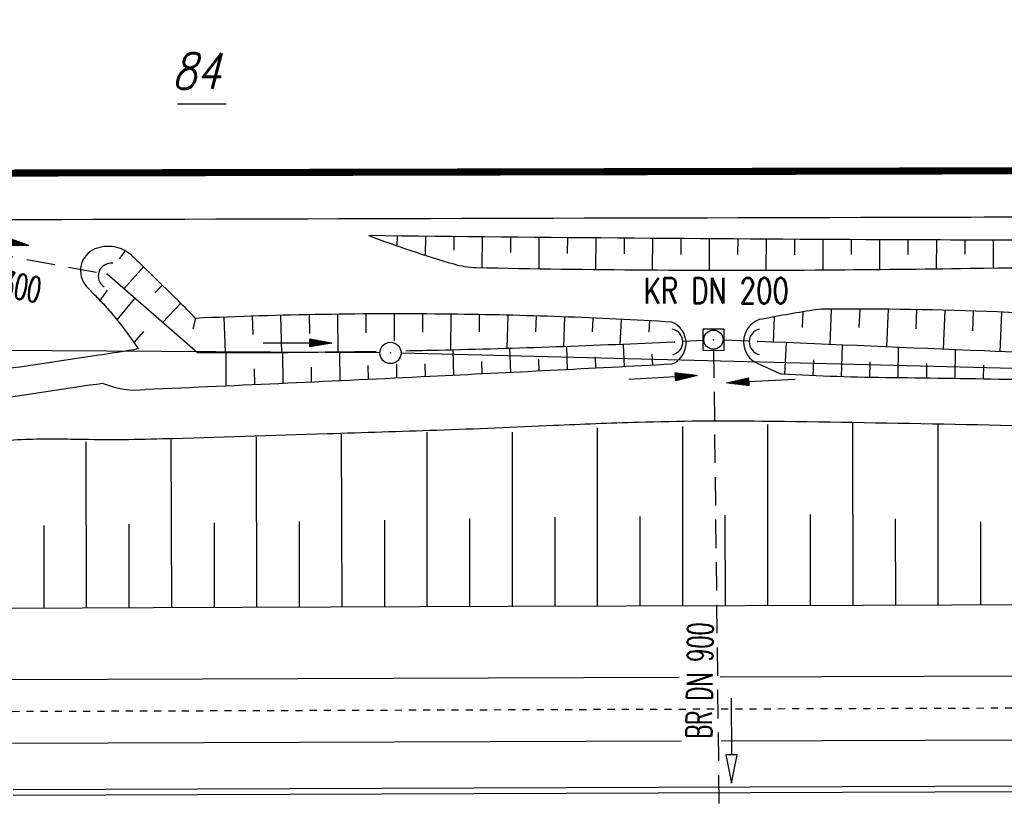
# Model space of a CAD drawing. Extents: x 0 to 1135, y 0 to 594.
# Tile 82 of 153: x 798 to 868, y 274 to 330. Entities that reach past the tile are written whole.
import ezdxf
from ezdxf.enums import TextEntityAlignment as Align

# ---------------------------------------------------------------- set-up
doc = ezdxf.new("R2010")
doc.units = 0
doc.header["$LTSCALE"] = 2
doc.header["$MEASUREMENT"] = 0
for name, pattern in [('ACAD_ISO05W100', [0.5, 0.25, -0.25]), ('AUSGEZOGEN', [0]), ('GESTRICH-X2', [1.5, 1, -0.5])]:
    doc.linetypes.add(name, pattern=pattern)
doc.layers.get('0').update_dxf_attribs({"color": 8, "linetype": 'AUSGEZOGEN'})
for name, color, linetype in [('Bahnachse', 7, 'CONTINUOUS'), ('BOESCHG', 8, 'AUSGEZOGEN'), ('Boeschungen', 15, 'CONTINUOUS'), ('DURCHL', 200, 'GESTRICH-X2'), ('Durchlaesse', 15, 'CONTINUOUS'), ('FBRTOP', 8, 'AUSGEZOGEN'), ('FLSTNR-BAB', 7, 'AUSGEZOGEN'), ('Gleisachsen', 7, 'CONTINUOUS'), ('GRABEN', 8, 'AUSGEZOGEN'), ('GRENZL-BAB', 7, 'AUSGEZOGEN'), ('GRENZP-BAB', 7, 'AUSGEZOGEN'), ('Kabelanlagen', 15, 'CONTINUOUS'), ('KANAL', 200, 'GESTRICH-X2'), ('MULDE', 8, 'AUSGEZOGEN'), ('PFEIL', 200, 'CONTINUOUS'), ('PFEILTOP', 8, 'AUSGEZOGEN'), ('SCHSYMBOL', 200, 'AUSGEZOGEN'), ('TEXTO', 200, 'CONTINUOUS')]:
    doc.layers.add(name, color=color, linetype=linetype)
doc.styles.add('ROMANS', font='romans.shx', dxfattribs={"width": 0.8})

# ---------------------------------------------------------------- blocks, each defined once
blk = doc.blocks.new('GST')
at = {"color": 0}
blk.add_circle((0, 0), 0.75, dxfattribs=at)
blk.add_point((0, 0), dxfattribs=at)
blk = doc.blocks.new('42')
at = {"color": 0}
blk.add_arc((-0.025, -0.311), 0.91, 12.5363, 167.4637, dxfattribs=at)
blk.add_point((0, 0), dxfattribs=at)
blk = doc.blocks.new('PFEIL2')
at = {"color": 0}
for p, q in [((0.88, 0.002), (-2.401, -0.012)), ((0.881, -0.271), (0.879, 0.276)), ((0.879, 0.276), (2.429, 0.009)), ((0.911, 0.27), (0.879, 0.265)), ((0.965, 0.261), (0.879, 0.246)), ((1.019, 0.252), (0.879, 0.228)), ((1.073, 0.242), (0.879, 0.209)), ((1.127, 0.233), (0.879, 0.191)), ((1.181, 0.224), (0.879, 0.172)), ((1.235, 0.214), (0.879, 0.154)), ((1.289, 0.205), (0.879, 0.135)), ((1.343, 0.196), (0.879, 0.117)), ((1.397, 0.187), (0.879, 0.098)), ((1.451, 0.177), (0.879, 0.08)), ((1.505, 0.168), (0.879, 0.061)), ((1.559, 0.159), (0.88, 0.043)), ((1.613, 0.149), (0.88, 0.024)), ((1.668, 0.14), (0.88, 0.006)), ((1.722, 0.131), (0.88, -0.013)), ((1.776, 0.121), (0.88, -0.031)), ((1.83, 0.112), (0.88, -0.05)), ((1.884, 0.103), (0.88, -0.068)), ((1.938, 0.094), (0.88, -0.087)), ((1.992, 0.084), (0.88, -0.105)), ((2.046, 0.075), (0.88, -0.124)), ((2.1, 0.066), (0.88, -0.142)), ((2.154, 0.056), (0.88, -0.161)), ((2.208, 0.047), (0.88, -0.179)), ((2.262, 0.038), (0.881, -0.198)), ((2.316, 0.029), (0.881, -0.216)), ((2.37, 0.019), (0.881, -0.235)), ((2.424, 0.01), (0.881, -0.253)), ((2.429, 0.009), (0.881, -0.271))]:
    blk.add_line(p, q, dxfattribs=at)
blk = doc.blocks.new('20')
blk.add_lwpolyline([(-0.754, -0.751), (0.754, -0.751), (0.754, 0.75), (-0.754, 0.75)], close=True)
blk.add_circle((0, 0), 0.676)
blk.add_point((0, 0))
blk = doc.blocks.new('40')
at = {"color": 0}
blk.add_arc((0.025, 0.311), 0.91, 192.5363, 347.4637, dxfattribs=at)
blk.add_point((0, 0), dxfattribs=at)

msp = doc.modelspace()

# ---------------------------------------------------------------- linework, layer by layer
at = {"layer": 'Bahnachse', "linetype": 'ACAD_ISO05W100'}
for points in [[(809.894, 280.824), (884.747, 281.083)], [(809.894, 280.824), (884.747, 281.083)], [(797.942, 280.783), (809.444, 280.823)], [(797.942, 280.783), (809.444, 280.823)]]:
    msp.add_lwpolyline(points, dxfattribs=at)
at = {"layer": 'BOESCHG'}
for p, q in [((825.057, 314.271), (825.049, 313.579)), ((825.057, 314.271), (825.049, 313.579)), ((827.057, 314.248), (827.043, 312.914)), ((827.057, 314.248), (827.043, 312.914)), ((829.057, 314.227), (829.047, 313.263)), ((829.057, 314.227), (829.047, 313.263)), ((831.057, 314.206), (831.035, 312.039)), ((831.057, 314.206), (831.035, 312.039)), ((833.057, 314.186), (833.046, 313.093)), ((833.057, 314.186), (833.046, 313.093)), ((835.057, 314.167), (835.036, 311.965)), ((835.057, 314.167), (835.036, 311.965)), ((837.057, 314.149), (837.047, 313.042)), ((837.057, 314.149), (837.047, 313.042)), ((839.057, 314.132), (839.038, 311.91)), ((839.057, 314.132), (839.038, 311.91)), ((841.057, 314.115), (841.048, 313.003)), ((841.057, 314.115), (841.048, 313.003)), ((843.057, 314.099), (843.039, 311.875)), ((843.057, 314.099), (843.039, 311.875)), ((845.056, 314.084), (845.048, 312.975)), ((845.056, 314.084), (845.048, 312.975)), ((847.056, 314.07), (847.041, 311.859)), ((847.056, 314.07), (847.041, 311.859)), ((849.056, 314.057), (849.049, 312.957)), ((849.056, 314.057), (849.049, 312.957)), ((851.056, 314.045), (851.043, 311.861)), ((851.056, 314.045), (851.043, 311.861)), ((853.056, 314.033), (853.05, 312.951)), ((853.056, 314.033), (853.05, 312.951)), ((855.056, 314.022), (855.045, 311.88)), ((855.056, 314.022), (855.045, 311.88)), ((857.056, 314.012), (857.051, 312.954)), ((857.056, 314.012), (857.051, 312.954)), ((859.056, 314.003), (859.047, 311.914)), ((859.056, 314.003), (859.047, 311.914)), ((861.056, 313.995), (861.052, 312.965)), ((861.056, 313.995), (861.052, 312.965)), ((863.056, 313.988), (863.051, 311.958)), ((863.056, 313.988), (863.051, 311.958)), ((865.056, 313.984), (865.055, 312.984)), ((865.056, 313.984), (865.055, 312.984)), ((867.056, 313.982), (867.055, 312.013)), ((867.056, 313.982), (867.055, 312.013)), ((805.898, 313.228), (805.485, 312.663)), ((805.898, 313.228), (805.485, 312.663)), ((810.991, 306.029), (804.626, 311.572)), ((810.991, 306.029), (804.626, 311.572)), ((807.193, 312.096), (805.794, 310.554)), ((807.193, 312.096), (805.794, 310.554)), ((804.14, 309.718), (804.651, 310.459)), ((804.14, 309.718), (804.651, 310.459)), ((808.526, 310.801), (807.999, 310.262)), ((808.526, 310.801), (807.999, 310.262)), ((805.327, 308.35), (806.575, 309.875)), ((805.327, 308.35), (806.575, 309.875)), ((809.814, 309.525), (808.54, 308.163)), ((809.814, 309.525), (808.54, 308.163)), ((818.853, 308.723), (818.879, 307.392)), ((818.853, 308.723), (818.879, 307.392)), ((820.853, 308.755), (820.888, 306.084)), ((820.853, 308.755), (820.888, 306.084)), ((822.853, 308.775), (822.862, 307.444)), ((822.853, 308.775), (822.862, 307.444)), ((824.853, 308.783), (824.854, 306.902)), ((824.853, 308.783), (824.854, 306.902)), ((826.853, 308.778), (826.846, 307.482)), ((826.853, 308.778), (826.846, 307.482)), ((828.853, 308.761), (828.823, 306.231)), ((828.853, 308.761), (828.823, 306.231)), ((830.853, 308.732), (830.831, 307.507)), ((830.853, 308.732), (830.831, 307.507)), ((853.641, 308.925), (853.594, 307.817)), ((853.641, 308.925), (853.594, 307.817)), ((855.65, 309.112), (855.545, 306.625)), ((855.65, 309.112), (855.545, 306.625)), ((857.652, 309.116), (857.598, 307.828)), ((857.652, 309.116), (857.598, 307.828)), ((859.653, 309.106), (859.541, 306.456)), ((859.653, 309.106), (859.541, 306.456)), ((861.654, 309.079), (861.597, 307.725)), ((861.654, 309.079), (861.597, 307.725)), ((863.654, 309.037), (863.538, 306.287)), ((863.654, 309.037), (863.538, 306.287)), ((865.653, 308.979), (865.594, 307.591)), ((865.653, 308.979), (865.594, 307.591)), ((867.651, 308.905), (867.534, 306.119)), ((867.651, 308.905), (867.534, 306.119)), ((810.858, 308.467), (810.655, 307.723)), ((810.858, 308.467), (810.655, 307.723)), ((812.856, 308.55), (812.952, 306.029)), ((812.856, 308.55), (812.952, 306.029)), ((814.855, 308.62), (814.896, 307.327)), ((814.855, 308.62), (814.896, 307.327)), ((816.854, 308.678), (816.921, 306.045)), ((816.854, 308.678), (816.921, 306.045)), ((832.852, 308.69), (832.796, 306.339)), ((832.852, 308.69), (832.796, 306.339)), ((834.852, 308.635), (834.818, 307.518)), ((834.852, 308.635), (834.818, 307.518)), ((836.85, 308.569), (836.774, 306.469)), ((836.85, 308.569), (836.774, 306.469)), ((838.849, 308.489), (838.807, 307.517)), ((838.849, 308.489), (838.807, 307.517)), ((840.847, 308.398), (840.76, 306.624)), ((840.847, 308.398), (840.76, 306.624)), ((842.844, 308.294), (842.8, 307.502)), ((842.844, 308.294), (842.8, 307.502)), ((851.624, 308.572), (851.549, 306.794)), ((851.624, 308.572), (851.549, 306.794)), ((806.528, 306.759), (807.22, 307.539)), ((806.528, 306.759), (807.22, 307.539)), ((852.484, 306.755), (852.357, 304.528)), ((852.484, 306.755), (852.357, 304.528)), ((812.991, 306.03), (812.994, 303.695)), ((812.991, 306.03), (812.994, 303.695)), ((816.991, 306.047), (817.006, 303.877)), ((816.991, 306.047), (817.006, 303.877)), ((820.99, 306.087), (821.016, 304.063)), ((820.99, 306.087), (821.016, 304.063)), ((828.989, 306.236), (829.033, 304.448)), ((828.989, 306.236), (829.033, 304.448)), ((832.987, 306.345), (833.039, 304.647)), ((832.987, 306.345), (833.039, 304.647)), ((836.985, 306.478), (837.044, 304.85)), ((836.985, 306.478), (837.044, 304.85)), ((840.982, 306.634), (841.048, 305.058)), ((840.982, 306.634), (841.048, 305.058)), ((856.425, 306.589), (856.353, 304.35)), ((856.425, 306.589), (856.353, 304.35)), ((860.374, 306.422), (860.352, 304.271)), ((860.374, 306.422), (860.352, 304.271)), ((864.383, 306.253), (864.352, 304.221)), ((864.383, 306.253), (864.352, 304.221)), ((825.006, 305.266), (825.025, 304.253)), ((825.006, 305.266), (825.025, 304.253)), ((827.009, 305.27), (827.029, 304.35)), ((827.009, 305.27), (827.029, 304.35)), ((831.012, 305.417), (831.036, 304.547)), ((831.012, 305.417), (831.036, 304.547)), ((835.014, 305.579), (835.042, 304.748)), ((835.014, 305.579), (835.042, 304.748)), ((839.015, 305.753), (839.046, 304.954)), ((839.015, 305.753), (839.046, 304.954)), ((843.015, 305.942), (843.05, 305.164)), ((843.015, 305.942), (843.05, 305.164)), ((854.405, 305.549), (854.355, 304.426)), ((854.405, 305.549), (854.355, 304.426)), ((858.374, 305.402), (858.352, 304.298)), ((858.374, 305.402), (858.352, 304.298)), ((862.365, 305.293), (862.352, 304.249)), ((862.365, 305.293), (862.352, 304.249)), ((814.995, 304.91), (815, 303.785)), ((814.995, 304.91), (815, 303.785)), ((819.001, 305.016), (819.011, 303.969)), ((819.001, 305.016), (819.011, 303.969)), ((823.006, 305.136), (823.021, 304.157)), ((823.006, 305.136), (823.021, 304.157)), ((866.369, 305.178), (866.352, 304.188)), ((866.369, 305.178), (866.352, 304.188))]:
    msp.add_line(p, q, dxfattribs=at)
for points in [[(572.212, 351.814, 0.000002), (566.958, 351.798, 0.000356), (566.746, 351.798, 0.000312), (551.073, 351.72, -0.000252), (531.623, 351.621, -0.000033), (528.26, 351.605, -0.000054), (526.188, 351.596, -0.000954), (524.59, 351.593, -0.000172), (515.717, 351.592, -0.001167)], [(572.212, 351.814, 0.000002), (566.958, 351.798, 0.000356), (566.746, 351.798, 0.000312), (551.073, 351.72, -0.000252), (531.623, 351.621, -0.000033), (528.26, 351.605, -0.000054), (526.188, 351.596, -0.000954), (524.59, 351.593, -0.000172), (515.717, 351.592, -0.001167)], [(823.057, 314.293, 0.01696), (829.046, 312.297, 0.06664), (830.64, 312.048, 0.003735), (842.607, 311.878, 0.003512), (855.336, 311.882, 0.00169), (865.409, 311.99, -0.001068), (881.35, 312.18, -0.019021), (888.255, 311.985, -0.00791), (901.484, 310.897)], [(903.019, 314.211, -0.000082), (883.67, 314.046, -0.003108), (860.451, 313.996, -0.00193), (823.057, 314.293)], [(823.057, 314.293, 0.01696), (829.046, 312.297, 0.06664), (830.64, 312.048, 0.003735), (842.607, 311.878, 0.003512), (855.336, 311.882, 0.00169), (865.409, 311.99, -0.001068), (881.35, 312.18, -0.019021), (888.255, 311.985, -0.00791), (901.484, 310.897)], [(903.019, 314.211, -0.000082), (883.67, 314.046, -0.003108), (860.451, 313.996, -0.00193), (823.057, 314.293)], [(844.409, 308.203, 0.00605), (836.623, 308.576, 0.00605), (828.831, 308.76, 0.006977), (819.842, 308.739, 0.006977), (810.858, 308.467)], [(844.409, 308.203, 0.00605), (836.623, 308.576, 0.00605), (828.831, 308.76, 0.006977), (819.842, 308.739, 0.006977), (810.858, 308.467)], [(896.489, 307.36, -0.013226), (891.995, 307.072, -0.031256), (890.089, 307.119, -0.006012), (884.913, 307.635, 0.00634), (880.003, 308.121, 0.011588), (867.365, 308.916, 0.012003), (855.14, 309.108, 0.037748), (854.353, 309.042, 0.007765), (850.574, 308.374)], [(896.489, 307.36, -0.013226), (891.995, 307.072, -0.031256), (890.089, 307.119, -0.006012), (884.913, 307.635, 0.00634), (880.003, 308.121, 0.011588), (867.365, 308.916, 0.012003), (855.14, 309.108, 0.037748), (854.353, 309.042, 0.007765), (850.574, 308.374)], [(844.595, 306.794, -0.003012), (836.285, 306.452, -0.003012), (827.971, 306.211, -0.00083), (825.68, 306.162, -0.003075)], [(844.595, 306.794, -0.003012), (836.285, 306.452, -0.003012), (827.971, 306.211, -0.00083), (825.68, 306.162, -0.003075)], [(823.59, 306.124, -0.001488), (819.482, 306.068, -0.003075), (810.991, 306.029)], [(823.59, 306.124, -0.001488), (819.482, 306.068, -0.003075), (810.991, 306.029)], [(898.558, 303.186, 0.00067), (892.467, 303.429, 0.001665), (890.017, 303.515, 0.000018), (883.872, 303.709, 0.000016), (877.094, 303.924, 0.005541), (859.94, 304.276, -0.012214), (852.159, 304.54, -0.088874), (852.041, 304.569, -0.006397), (850.511, 305.262)], [(898.558, 303.186, 0.00067), (892.467, 303.429, 0.001665), (890.017, 303.515, 0.000018), (883.872, 303.709, 0.000016), (877.094, 303.924, 0.005541), (859.94, 304.276, -0.012214), (852.159, 304.54, -0.088874), (852.041, 304.569, -0.006397), (850.511, 305.262)], [(844.4, 305.236, -0.00058), (835.887, 304.791, -0.00058), (827.373, 304.367, -0.000682), (817.35, 303.892, -0.000682), (807.326, 303.445)], [(844.4, 305.236, -0.00058), (835.887, 304.791, -0.00058), (827.373, 304.367, -0.000682), (817.35, 303.892, -0.000682), (807.326, 303.445)], [(950, 299.299, -0.000526), (945.26, 299.281, -0.002206), (943.448, 299.284, -0.000113), (924.498, 299.403, -0.00489), (924.058, 299.41, -0.000416), (913.301, 299.7, 0.000191), (889.881, 300.341, 0.000017), (885.349, 300.463, 0.000008), (876.385, 300.705, 0.003598), (850.76, 301.21, 0.010567), (842.033, 301.134, 0.004134), (836.093, 300.908, -0.00298), (827.853, 300.576, -0.000737), (820.123, 300.321, -0.000492), (808.539, 299.968, -0.0128), (802.097, 299.943, 0.019134), (797.786, 299.872, 0.025883), (797.239, 299.814, 0.000648), (775.559, 296.324, 0.005407), (765.027, 294.498, 0.003353), (748.098, 291.255)], [(950, 299.299, -0.000526), (945.26, 299.281, -0.002206), (943.448, 299.284, -0.000113), (924.498, 299.403, -0.00489), (924.058, 299.41, -0.000416), (913.301, 299.7, 0.000191), (889.881, 300.341, 0.000017), (885.349, 300.463, 0.000008), (876.385, 300.705, 0.003598), (850.76, 301.21, 0.010567), (842.033, 301.134, 0.004134), (836.093, 300.908, -0.00298), (827.853, 300.576, -0.000737), (820.123, 300.321, -0.000492), (808.539, 299.968, -0.0128), (802.097, 299.943, 0.019134), (797.786, 299.872, 0.025883), (797.239, 299.814, 0.000648), (775.559, 296.324, 0.005407), (765.027, 294.498, 0.003353), (748.098, 291.255)]]:
    msp.add_lwpolyline(points, format="xyb", dxfattribs=at)
at = {"layer": 'BOESCHG', "flags": 128}
msp.add_lwpolyline([(810.858, 308.467, 0.002256), (809.671, 309.668, 0.002946), (808.753, 310.579, 0.001826), (807.22, 312.07, 0.003291), (806.361, 312.888, 0.145057), (805.152, 313.497, 0.141576), (803.773, 313.355, 0.245989), (802.795, 312.204, 0.241549), (803.178, 310.718, 0.017007), (803.721, 310.146, -0.014509), (804.361, 309.479, -0.011144), (805.113, 308.611, -0.024117), (806.834, 306.315)], format="xyb", dxfattribs=at)
msp.add_lwpolyline([(810.858, 308.467, 0.002256), (809.671, 309.668, 0.002946), (808.753, 310.579, 0.001826), (807.22, 312.07, 0.003291), (806.361, 312.888, 0.145057), (805.152, 313.497, 0.141576), (803.773, 313.355, 0.245989), (802.795, 312.204, 0.241549), (803.178, 310.718, 0.017007), (803.721, 310.146, -0.014509), (804.361, 309.479, -0.011144), (805.113, 308.611, -0.024117), (806.834, 306.315)], format="xyb", dxfattribs=at)
at = {"layer": 'BOESCHG'}
for centre, radius, start, end in [((843.82, 306.721), 1.595, 291.34661, 68.3176), ((843.82, 306.721), 1.595, 291.34661, 68.3176), ((851.129, 306.806), 1.663, 109.49043, 248.21007), ((851.129, 306.806), 1.663, 109.49043, 248.21007), ((806.707, 309.582), 6.167, 247.44403, 275.75687), ((806.707, 309.582), 6.167, 247.44403, 275.75687)]:
    msp.add_arc(centre, radius, start, end, dxfattribs=at)
at = {"layer": 'Boeschungen', "linetype": 'Continuous'}
for points in [[(857.19, 288.242), (857.181, 301.094)], [(857.19, 288.242), (857.181, 301.094)], [(827.187, 288.156), (827.188, 300.458)], [(827.187, 288.156), (827.188, 300.458)], [(833.188, 288.153), (833.189, 300.455)], [(833.188, 288.153), (833.189, 300.455)], [(839.188, 288.201), (839.185, 300.752)], [(839.188, 288.201), (839.185, 300.752)], [(845.189, 288.198), (845.184, 300.849)], [(845.189, 288.198), (845.184, 300.849)], [(851.189, 288.245), (851.182, 300.997)], [(851.189, 288.245), (851.182, 300.997)], [(863.19, 288.29), (863.18, 301.011)], [(863.19, 288.29), (863.18, 301.011)], [(803.185, 288.067), (803.146, 299.768)], [(803.185, 288.067), (803.146, 299.768)], [(809.186, 288.114), (809.144, 299.915)], [(809.186, 288.114), (809.144, 299.915)], [(815.186, 288.112), (815.142, 300.112)], [(815.186, 288.112), (815.142, 300.112)], [(821.186, 288.159), (821.139, 300.31)], [(821.186, 288.159), (821.139, 300.31)], [(818.187, 288.11), (818.189, 294.161)], [(818.187, 288.11), (818.189, 294.161)], [(824.187, 288.157), (824.188, 294.258)], [(824.187, 288.157), (824.188, 294.258)], [(830.188, 288.155), (830.187, 294.356)], [(830.188, 288.155), (830.187, 294.356)], [(836.188, 288.202), (836.186, 294.453)], [(836.188, 288.202), (836.186, 294.453)], [(842.188, 288.199), (842.186, 294.5)], [(842.188, 288.199), (842.186, 294.5)], [(848.188, 288.246), (848.186, 294.597)], [(848.188, 288.246), (848.186, 294.597)], [(854.189, 288.244), (854.186, 294.644)], [(854.189, 288.244), (854.186, 294.644)], [(860.189, 288.291), (860.186, 294.342)], [(860.189, 288.291), (860.186, 294.342)], [(800.185, 288.068), (800.191, 293.869)], [(800.185, 288.068), (800.191, 293.869)], [(806.186, 288.066), (806.19, 293.967)], [(806.186, 288.066), (806.19, 293.967)], [(812.186, 288.113), (812.189, 294.064)], [(812.186, 288.113), (812.189, 294.064)], [(866.19, 288.288), (866.185, 294.132)], [(866.19, 288.288), (866.185, 294.132)], [(797.856, 288.051), (807.886, 288.093), (832.887, 288.198), (857.89, 288.254), (882.891, 288.359), (907.887, 288.814), (932.89, 288.869), (950, 288.941)], [(797.856, 288.051), (807.886, 288.093), (832.887, 288.198), (857.89, 288.254), (882.891, 288.359), (907.887, 288.814), (932.89, 288.869), (950, 288.941)]]:
    msp.add_lwpolyline(points, dxfattribs=at)
at = {"layer": 'DURCHL'}
for p, q in [((803.885, 311.693), (789.148, 314.383)), ((803.885, 311.693), (789.148, 314.383)), ((845.192, 306.852), (846.672, 306.928)), ((845.192, 306.852), (846.672, 306.928)), ((849.866, 306.855), (848.022, 306.934)), ((849.866, 306.855), (848.022, 306.934)), ((847.355, 306.287), (848.047, 248.054)), ((847.355, 306.287), (848.047, 248.054))]:
    msp.add_line(p, q, dxfattribs=at)
at = {"layer": 'Durchlaesse', "linetype": 'Continuous'}
msp.add_lwpolyline([(848.606, 281.715), (848.62, 277.715), (848.22, 277.714), (848.627, 275.715), (849.02, 277.716), (848.62, 277.715)], dxfattribs=at)
at = {"layer": 'FBRTOP', "const_width": 0.5}
msp.add_lwpolyline([(721.028, 318.527), (859.888, 318.841), (950, 319.044)], dxfattribs=at)
msp.add_lwpolyline([(721.028, 318.527), (859.888, 318.841), (950, 319.044)], dxfattribs=at)
at = {"layer": 'FBRTOP'}
msp.add_lwpolyline([(648.708, 314.022, 0.000309), (659.961, 314.102, 0.000679), (665.083, 314.148, 0.000017), (685.123, 314.357, 0.000762), (685.562, 314.363, 0.007393), (695.002, 314.63, -0.005753), (707.132, 315.014, -0.001086), (717.037, 315.191, -0.00269), (721.036, 315.233, -0.000603), (721.37, 315.234, -0.000001), (859.895, 315.591, -0.000079), (889.784, 315.663, 0.000668), (950, 315.831)], format="xyb", dxfattribs=at)
msp.add_lwpolyline([(648.708, 314.022, 0.000309), (659.961, 314.102, 0.000679), (665.083, 314.148, 0.000017), (685.123, 314.357, 0.000762), (685.562, 314.363, 0.007393), (695.002, 314.63, -0.005753), (707.132, 315.014, -0.001086), (717.037, 315.191, -0.00269), (721.036, 315.233, -0.000603), (721.37, 315.234, -0.000001), (859.895, 315.591, -0.000079), (889.784, 315.663, 0.000668), (950, 315.831)], format="xyb", dxfattribs=at)
at = {"layer": 'FLSTNR-BAB'}
msp.add_line((809.575, 323.587), (813.014, 323.587), dxfattribs=at)
msp.add_line((809.575, 323.587), (813.014, 323.587), dxfattribs=at)
at = {"layer": 'Gleisachsen', "linetype": 'Continuous'}
for p, q in [((797.915, 283.033), (844.94, 283.195)), ((797.915, 283.033), (844.94, 283.195)), ((847.832, 283.205), (898.934, 283.382)), ((847.832, 283.205), (898.934, 283.382)), ((847.886, 278.705), (950, 279.058)), ((847.886, 278.705), (950, 279.058)), ((797.969, 278.533), (845.081, 278.696)), ((797.969, 278.533), (845.081, 278.696))]:
    msp.add_line(p, q, dxfattribs=at)
at = {"layer": 'GRABEN', "flags": 128}
msp.add_lwpolyline([(895.486, 305.676, -0.01046), (891.453, 305.21, -0.03391), (890.2, 305.176, -0.000039), (888.382, 305.252, -0.000007), (878.305, 305.67, -0.000122), (866.454, 306.166, -0.000091), (850.465, 306.841)], format="xyb", dxfattribs=at)
msp.add_lwpolyline([(895.486, 305.676, -0.01046), (891.453, 305.21, -0.03391), (890.2, 305.176, -0.000039), (888.382, 305.252, -0.000007), (878.305, 305.67, -0.000122), (866.454, 306.166, -0.000091), (850.465, 306.841)], format="xyb", dxfattribs=at)
at = {"layer": 'GRENZL-BAB'}
for p, q in [((823.844, 306.035), (768.876, 306.387)), ((823.844, 306.035), (768.876, 306.387)), ((880.427, 304.64), (825.344, 306.011)), ((880.427, 304.64), (825.344, 306.011))]:
    msp.add_line(p, q, dxfattribs=at)
at = {"layer": 'Kabelanlagen', "linetype": 'Continuous'}
for p, q in [((798.007, 275.283), (950, 275.808)), ((798.007, 275.283), (950, 275.808)), ((798.012, 274.883), (950, 275.408)), ((798.012, 274.883), (950, 275.408))]:
    msp.add_line(p, q, dxfattribs=at)
at = {"layer": 'KANAL'}
for p, q in [((803.885, 311.693), (789.148, 314.383)), ((845.192, 306.852), (846.672, 306.928)), ((849.866, 306.855), (848.022, 306.934)), ((847.355, 306.287), (848.047, 248.054))]:
    msp.add_line(p, q, dxfattribs=at)
at = {"layer": 'MULDE'}
for points in [[(806.834, 306.315, -0.000342), (806.162, 306.201, -0.005189), (804.047, 305.864, -0.000102), (796.631, 304.764, -0.000598), (795.868, 304.652, -0.003794)], [(806.834, 306.315, -0.000342), (806.162, 306.201, -0.005189), (804.047, 305.864, -0.000102), (796.631, 304.764, -0.000598), (795.868, 304.652, -0.003794)], [(804.341, 303.886, -0.000102), (796.924, 302.786, -0.000767), (795.939, 302.641, -0.003794), (792.745, 302.203, 0.000699), (775.471, 299.941, 0.008989), (765.721, 298.472, 0.005166), (748.795, 295.429, 0.005166)], [(804.341, 303.886, -0.000102), (796.924, 302.786, -0.000767), (795.939, 302.641, -0.003794), (792.745, 302.203, 0.000699), (775.471, 299.941, 0.008989), (765.721, 298.472, 0.005166), (748.795, 295.429, 0.005166)]]:
    msp.add_lwpolyline(points, format="xyb", dxfattribs=at)

# ---------------------------------------------------------------- block references
at = {"layer": 'GRENZP-BAB'}
msp.add_blockref('GST', (824.594, 306.03), dxfattribs=at)
msp.add_blockref('GST', (824.594, 306.03), dxfattribs=at)
at = {"layer": 'PFEIL'}
for p, rotation in [((796.697, 314.023), 349.737659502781), ((843.794, 304.295), 3.149203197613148), ((850.705, 304.058), 182.7529316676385)]:
    msp.add_blockref('PFEIL2', p, dxfattribs=dict(at, rotation=rotation))
at = {"layer": 'PFEILTOP', "rotation": 359.8238850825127}
msp.add_blockref('PFEIL2', (818.032, 306.726), dxfattribs=at)
msp.add_blockref('PFEIL2', (818.032, 306.726), dxfattribs=at)
at = {"layer": 'SCHSYMBOL'}
for name, p, rotation in [('42', (804.626, 311.572), 69.67121914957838), ('42', (804.626, 311.572), 69.67121914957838), ('40', (844.595, 306.794), 92.32212636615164), ('40', (844.595, 306.794), 92.32212636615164), ('20', (847.347, 306.963), 0.1293595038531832), ('20', (847.347, 306.963), 0.1293595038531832), ('40', (850.465, 306.841), 269.9304966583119), ('40', (850.465, 306.841), 269.9304966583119)]:
    msp.add_blockref(name, p, dxfattribs=dict(at, rotation=rotation))

# ---------------------------------------------------------------- texts
at = {"layer": 'FLSTNR-BAB', "style": 'ROMANS', "oblique": 15, "width": 0.8}
msp.add_text('84', height=2.5, dxfattribs=at).set_placement((809.191, 324.642))
msp.add_text('84', height=2.5, dxfattribs=at).set_placement((809.191, 324.642))
at = {"layer": 'TEXTO', "style": 'ROMANS'}
for s, rotation, width, p in [('BR DN 300', 349.47117, 0.6, (795.751, 310.298)), ('KR DN 200', 359.99716, 0.75, (847.546, 309.514)), ('BR DN 900', 89.17966, 0.6, (847.279, 282.943))]:
    msp.add_text(s, height=1.8, rotation=rotation, dxfattribs=dict(at, width=width)).set_placement(p, align=Align.CENTER)

doc.saveas('drawing.dxf')
